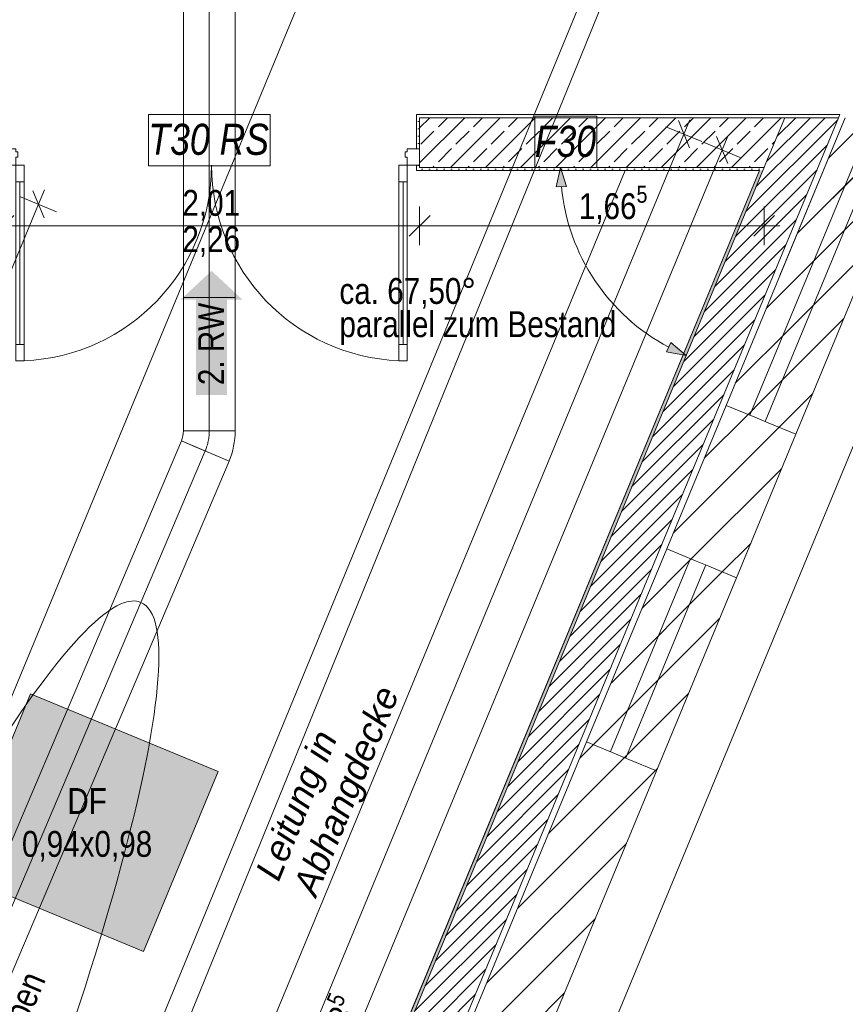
# Model space of a CAD drawing. Header units: metres. Extents: x -79 to 740, y -195 to 69.
# Tile 155 of 256: x 8.63 to 12.61, y 9.72 to 14.48. Entities that reach past the tile are written whole.
import ezdxf

# ---------------------------------------------------------------- set-up
doc = ezdxf.new("R2010")
doc.units = ezdxf.units.M
doc.header["$MEASUREMENT"] = 0
doc.linetypes.add('STRICHPUNKT2', pattern=[12.7, 6.35, -3.175, 0, -3.175])
for name, color, linetype in [('00 Linien_Kreise_Splines', 7, 'Continuous'), ('10 Wand außen', 7, 'Continuous'), ('70 Entwässerung_Schmutzwasser', 7, 'Continuous'), ('70 Heizung', 7, 'Continuous'), ('70 Lüftung', 7, 'Continuous'), ('90 Allgemein Hinweise', 7, 'Continuous'), ('95 Ausführungsplanung Bemaßung', 7, 'Continuous'), ('97 Brandschutz', 7, 'Continuous'), ('Neubau_10 Wand außen', 7, 'Continuous'), ('Neubau_30 Dachfenster', 7, 'Continuous'), ('Neubau_50 Möblierung', 7, 'Continuous'), ('Neubau_95 Ausführungsplanung Bemaßung', 7, 'Continuous')]:
    doc.layers.add(name, color=color, linetype=linetype)
doc.styles.add('ERSTELLTER_STIL_2', font='ARIALN.TTF')
doc.styles.add('ERSTELLTER_STIL_5', font='arial.ttf')
doc.styles.add('ERSTELLTER_STIL_6', font='ARIALN.TTF')
doc.linetypes.add('Abbruch 1', pattern='A,0,[1,995_ARC_230 ERW_GR_EG_2607011.Shx,S=0.001984,R=0,X=0,Y=0],-0.25,0', length=0.25)
doc.linetypes.add('Wolke', pattern='A,0,[3,995_ARC_230 ERW_GR_EG_2607011.Shx,S=0.015817,R=0,X=-0.000255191,Y=0.048578],-1.9835,0', length=1.9835)
doc.dimstyles.new('ERSTELLTER_STIL__11', dxfattribs={"dimtxt": 0.125, "dimasz": 0.095143, "dimexe": 0.18, "dimexo": 0.0625, "dimgap": 0, "dimtad": 1, "dimtih": 1, "dimtoh": 1, "dimzin": 0, "dimdsep": 46, "dimtxsty": 'ERSTELLTER_STIL_2', "dimblk": 'ARROWHEAD_6', "dimblk1": 'ARROWHEAD_6', "dimblk2": 'ARROWHEAD_6', "dimcen": 0.09, "dimse1": 1, "dimse2": 1, "dimclrd": 7, "dimclre": 7, "dimclrt": 7, "dimazin": 0, "dimtfac": 1, "dimtdec": 4, "dimtmove": 2, "dimatfit": 3, "dimfxl": 1, "dimtolj": 1, "dimtzin": 0, "dimarcsym": 0})
doc.dimstyles.new('ERSTELLTER_STIL__4', dxfattribs={"dimtxt": 0.125, "dimasz": 0.095143, "dimexe": 0.18, "dimexo": 0.0625, "dimgap": 0, "dimtad": 1, "dimzin": 0, "dimdsep": 46, "dimtxsty": 'ERSTELLTER_STIL_2', "dimblk": 'ARROWHEAD_6', "dimblk1": 'ARROWHEAD_6', "dimblk2": 'ARROWHEAD_6', "dimcen": 0.09, "dimse1": 1, "dimse2": 1, "dimclrd": 7, "dimclre": 7, "dimclrt": 7, "dimazin": 0, "dimtfac": 1, "dimtdec": 4, "dimtmove": 0, "dimatfit": 3, "dimfxl": 1, "dimtolj": 1, "dimtzin": 0, "dimarcsym": 0})
doc.dimstyles.new('ERSTELLTER_STIL__5', dxfattribs={"dimtxt": 0.125, "dimasz": 0.095143, "dimexe": 0.18, "dimexo": 0.0625, "dimgap": 0, "dimtad": 1, "dimtih": 1, "dimtoh": 1, "dimzin": 0, "dimdsep": 46, "dimtxsty": 'ERSTELLTER_STIL_2', "dimblk": 'ARROWHEAD_6', "dimblk1": 'ARROWHEAD_6', "dimblk2": 'ARROWHEAD_6', "dimcen": 0.09, "dimse1": 1, "dimse2": 1, "dimclrd": 7, "dimclre": 7, "dimclrt": 7, "dimazin": 0, "dimtfac": 1, "dimtdec": 4, "dimtmove": 0, "dimatfit": 3, "dimfxl": 1, "dimtolj": 1, "dimtzin": 0, "dimarcsym": 0})
doc.dimstyles.new('ERSTELLTER_STIL__6', dxfattribs={"dimtxt": 0.125, "dimasz": 0.095143, "dimexe": 0.18, "dimexo": 0.0625, "dimgap": 0, "dimtad": 1, "dimzin": 0, "dimdsep": 46, "dimtxsty": 'ERSTELLTER_STIL_2', "dimblk": 'ARROWHEAD_6', "dimblk1": 'ARROWHEAD_6', "dimblk2": 'ARROWHEAD_6', "dimcen": 0.09, "dimse1": 1, "dimse2": 1, "dimclrd": 7, "dimclre": 7, "dimclrt": 7, "dimazin": 0, "dimtfac": 1, "dimtdec": 4, "dimtmove": 2, "dimatfit": 3, "dimfxl": 1, "dimtolj": 1, "dimtzin": 0, "dimarcsym": 0})
doc.dimstyles.new('ERSTELLTER_STIL__8', dxfattribs={"dimtxt": 0.125, "dimasz": 0.091787, "dimexe": 0.18, "dimexo": 0.04, "dimgap": 0, "dimtad": 1, "dimtih": 1, "dimtoh": 1, "dimzin": 0, "dimdsep": 46, "dimtxsty": 'ERSTELLTER_STIL_2', "dimblk": 'ARROWHEAD_5', "dimblk1": 'ARROWHEAD_5', "dimblk2": 'ARROWHEAD_5', "dimcen": 0.09, "dimclrd": 7, "dimclre": 7, "dimclrt": 7, "dimazin": 0, "dimtfac": 1, "dimtdec": 4, "dimtmove": 2, "dimatfit": 3, "dimfxl": 1, "dimtolj": 1, "dimtzin": 0, "dimarcsym": 0})
pattern_1 = [(45, (0, 0), (-0.106066, 0.106066), [])]
pattern_2 = [(45, (0, 0), (-0.01767767, 0.01767767), [0, -0.025])]
pattern_3 = [(45, (0, 0), (-0.0848528, 0.0848528), []), (45, (-0.04243, 0.04243), (-0.0848528, 0.0848528), [0.09, -0.03])]
pattern_4 = [(45, (0, 0), (-0.03535534, 0.03535534), [])]

# ---------------------------------------------------------------- blocks, each defined once
blk = doc.blocks.new('Glastür 2-Fl 27_2')
at = {"layer": 'Neubau_10 Wand außen', "color": 7, "linetype": 'Continuous', "lineweight": 13}
for p, q in [((-0.945, 0.945), (-0.945, 0.865)), ((-0.905, 0.945), (-0.945, 0.945)), ((-0.905, 0.865), (-0.905, 0.945)), ((0.905, 0.865), (0.905, 0.945)), ((0.905, 0.945), (0.945, 0.945)), ((0.945, 0.945), (0.945, 0.865)), ((-0.945, 0.865), (-0.905, 0.865)), ((-0.925, 0.865), (-0.925, 0.08)), ((0.945, 0.865), (0.905, 0.865)), ((0.925, 0.865), (0.925, 0.08)), ((-0.905, 0.08), (-0.945, 0.08)), ((-0.945, 0.08), (-0.945, 0)), ((-0.905, 0), (-0.905, 0.08)), ((0.905, 0), (0.905, 0.08)), ((0.905, 0.08), (0.945, 0.08)), ((0.945, 0.08), (0.945, 0)), ((-1.005, 0.025), (-0.99, 0.025)), ((-1.005, -0.08), (-1.005, 0)), ((-1.005, 0), (-0.945, 0)), ((-1.005, -0.08), (-1.005, 0)), ((-1.005, -0.08), (-1.005, 0)), ((-0.99, 0), (-0.99, 0.025)), ((-0.945, 0), (-0.945, -0.04)), ((-0.945, 0), (-0.905, 0)), ((0.945, 0), (0.905, 0)), ((0.945, -0.04), (0.945, 0)), ((0.945, 0), (1.005, 0)), ((1.005, 0.025), (0.99, 0.025)), ((0.99, 0), (0.99, 0.025)), ((1.005, 0), (1.005, -0.08)), ((1.005, -0.08), (1.005, 0)), ((1.005, -0.08), (1.005, 0)), ((-0.935, -0.04), (-0.945, -0.04)), ((-0.935, -0.0654), (-0.935, -0.04)), ((0.945, -0.04), (0.935, -0.04)), ((0.935, -0.04), (0.935, -0.0654)), ((-0.945, -0.08), (-1.005, -0.08)), ((-0.99, -0.08), (-0.99, -0.245)), ((-0.945, -0.0654), (-0.945, -0.08)), ((-0.945, -0.0654), (-0.935, -0.0654)), ((0.935, -0.0654), (0.945, -0.0654)), ((0.945, -0.08), (0.945, -0.0654)), ((1.005, -0.08), (0.945, -0.08)), ((0.99, -0.08), (0.99, -0.245)), ((-1.005, -0.245), (-0.99, -0.245)), ((1.005, -0.245), (0.99, -0.245))]:
    blk.add_line(p, q, dxfattribs=at)
at = {"layer": 'Neubau_10 Wand außen', "color": 7, "linetype": 'Continuous', "lineweight": 13, "flags": 128}
for points in [[(-0.945, 0.865), (-0.945, 0.08), (-0.925, 0.08), (-0.925, 0.865)], [(-0.925, 0.865), (-0.925, 0.08), (-0.905, 0.08), (-0.905, 0.865)], [(0.925, 0.865), (0.925, 0.08), (0.905, 0.08), (0.905, 0.865)], [(0.945, 0.865), (0.945, 0.08), (0.925, 0.08), (0.925, 0.865)]]:
    blk.add_lwpolyline(points, close=True, dxfattribs=at)
at = {"layer": 'Neubau_10 Wand außen', "color": 7, "linetype": 'Continuous', "lineweight": 9}
for centre, start, end in [((-0.945, 0), 0, 87.5741), ((0.945, 0), 92.4259, 180)]:
    blk.add_arc(centre, 0.945, start, end, dxfattribs=at)
blk = doc.blocks.new('Pfeil gerade 27')
at = {"layer": '97 Brandschutz', "linetype": 'Continuous', "lineweight": 18, "true_color": 0x60cd00}
blk.add_hatch(color=72, dxfattribs=at).paths.add_polyline_path([(0.3, 0), (0.1607, 0.1497), (0.1607, 0.0752), (-0.3, 0.0752), (-0.3, -0.0752), (0.1607, -0.0752), (0.1607, -0.1497)])
blk = doc.blocks.new('*D401')
at = {"layer": '95 Ausführungsplanung Bemaßung', "color": 7, "linetype": 'Continuous', "lineweight": 9}
for p, q in [((8.7182, 13.5838), (8.7469, 13.6532)), ((8.8049, 13.5478), (8.6314, 13.6197)), ((8.7453, 13.5183), (8.6911, 13.6492)), ((3.9184, 1.9961), (8.7182, 13.5838)), ((3.8913, 2.0616), (3.9455, 1.9307)), ((4.0052, 1.9602), (3.8317, 2.0321)), ((3.8897, 1.9267), (3.9184, 1.9961))]:
    blk.add_line(p, q, dxfattribs=at)
at = {"layer": '95 Ausführungsplanung Bemaßung', "color": 7, "lineweight": 9, "insert": (6.4193, 8.0992), "char_height": 0.125, "attachment_point": 7, "rotation": 67.5, "style": 'ERSTELLTER_STIL_2'}
blk.add_mtext('\\A1;{\\pql;\\fArial Narrow|b0|i0|c0|p0;\\W1.000000;12,54}', dxfattribs=at)
blk = doc.blocks.new('ARROWHEAD_6')
at = {"color": 0, "linetype": 'Continuous', "lineweight": 0}
for p, q in [((-0.5, -0.5), (0.5, 0.5)), ((0, 0), (-1, 0))]:
    blk.add_line(p, q, dxfattribs=at)
blk = doc.blocks.new('*D801')
at = {"layer": '95 Ausführungsplanung Bemaßung', "color": 7, "linetype": 'Continuous', "lineweight": 9}
for p, q in [((4.5513, 14.5822), (4.5513, 14.77)), ((12.322, 14.5822), (12.322, 14.77)), ((4.6014, 14.7262), (4.5012, 14.6261)), ((12.3721, 14.7262), (12.2719, 14.6261)), ((4.5513, 14.6761), (12.322, 14.6761))]:
    blk.add_line(p, q, dxfattribs=at)
at = {"layer": '95 Ausführungsplanung Bemaßung', "color": 7, "lineweight": 9, "char_height": 0.125, "attachment_point": 7, "style": 'ERSTELLTER_STIL_2'}
for s, insert in [('\\A1;{\\pql;\\fArial Narrow|b0|i0|c0|p0;\\W1.000000;7,77}', (8.2958, 14.7011)), ('\\A1;{\\pql;\\fArial Narrow|b0|i0|c0|p0;\\W1.000000;26}', (12.111, 14.7011))]:
    blk.add_mtext(s, dxfattribs=dict(at, insert=insert))
blk = doc.blocks.new('*D802')
at = {"layer": '95 Ausführungsplanung Bemaßung', "color": 7, "linetype": 'Continuous', "lineweight": 9}
for p, q in [((12.322, 14.5822), (12.322, 14.77)), ((12.5818, 14.5822), (12.5818, 14.77)), ((12.3721, 14.7262), (12.2719, 14.6261)), ((12.5317, 14.6261), (12.6319, 14.7262)), ((12.6643, 14.7262), (12.5642, 14.6261)), ((12.322, 14.6761), (12.5818, 14.6761))]:
    blk.add_line(p, q, dxfattribs=at)
blk = doc.blocks.new('*D803')
at = {"layer": '95 Ausführungsplanung Bemaßung', "color": 7, "linetype": 'Continuous', "lineweight": 9}
for p, q in [((12.5818, 14.5822), (12.5818, 14.77)), ((12.6143, 14.5822), (12.6143, 14.77)), ((12.5317, 14.6261), (12.6319, 14.7262)), ((12.6643, 14.7262), (12.5642, 14.6261)), ((12.5818, 14.6761), (12.6143, 14.6761))]:
    blk.add_line(p, q, dxfattribs=at)
blk = doc.blocks.new('*D804')
at = {"layer": '95 Ausführungsplanung Bemaßung', "color": 7, "linetype": 'Continuous', "lineweight": 9}
for p, q in [((12.6143, 14.5822), (12.6143, 14.77)), ((15.5695, 14.5822), (15.5695, 14.77)), ((12.5317, 14.6261), (12.6319, 14.7262)), ((12.6643, 14.7262), (12.5642, 14.6261)), ((15.6196, 14.7262), (15.5195, 14.6261)), ((12.6143, 14.6761), (15.5695, 14.6761))]:
    blk.add_line(p, q, dxfattribs=at)
at = {"layer": '95 Ausführungsplanung Bemaßung', "color": 7, "lineweight": 9, "char_height": 0.125, "attachment_point": 7, "style": 'ERSTELLTER_STIL_2'}
for s, insert in [('\\A1;{\\pql;\\fArial Narrow|b0|i0|c0|p0;\\W1.000000;2,95\\fArial Narrow|b0|i0|c0|p0;\\W1.000000;\\A1{\\H.66x;\\S5^  ;}}', (13.9245, 14.6721)), ('\\A1;{\\pql;\\fArial Narrow|b0|i0|c0|p0;\\W1.000000;3}', (12.6643, 14.7011))]:
    blk.add_mtext(s, dxfattribs=dict(at, insert=insert))
blk = doc.blocks.new('*D832')
at = {"layer": '95 Ausführungsplanung Bemaßung', "color": 7, "linetype": 'Continuous', "lineweight": 9}
for p, q in [((11.8622, 13.857), (11.808, 13.9878)), ((11.8639, 13.9918), (11.8351, 13.9224)), ((11.7484, 13.9583), (11.9219, 13.8865)), ((11.8351, 13.9224), (7.7947, 4.1681)), ((7.8218, 4.1026), (7.7676, 4.2335)), ((7.7947, 4.1681), (7.7029, 3.9463))]:
    blk.add_line(p, q, dxfattribs=at)
at = {"layer": '95 Ausführungsplanung Bemaßung', "color": 7, "lineweight": 9, "char_height": 0.125, "attachment_point": 7, "rotation": 67.5, "style": 'ERSTELLTER_STIL_2'}
for s, insert in [('\\A1;{\\pql;\\fArial Narrow|b0|i0|c0|p0;\\W1.000000;10,56}', (9.7225, 8.8875)), ('\\A1;{\\pql;\\fArial Narrow|b0|i0|c0|p0;\\W1.000000;24}', (7.7908, 4.2239))]:
    blk.add_mtext(s, dxfattribs=dict(at, insert=insert))
blk = doc.blocks.new('*D833')
at = {"layer": '95 Ausführungsplanung Bemaßung', "color": 7, "linetype": 'Continuous', "lineweight": 9}
for p, q in [((11.8351, 13.9224), (7.7947, 4.1681)), ((7.8218, 4.1026), (7.7676, 4.2335)), ((7.708, 4.204), (7.8815, 4.1321)), ((7.7947, 4.1681), (7.7029, 3.9463)), ((7.73, 3.8809), (7.6758, 4.0118)), ((7.6161, 3.9823), (7.7896, 3.9104)), ((7.7029, 3.9463), (6.551, 1.1655))]:
    blk.add_line(p, q, dxfattribs=at)
blk = doc.blocks.new('*D848')
at = {"layer": '95 Ausführungsplanung Bemaßung', "color": 7, "linetype": 'Continuous', "lineweight": 9}
for p, q in [((8.5489, 13.3857), (8.5489, 13.5734)), ((10.5589, 13.3857), (10.5589, 13.5734)), ((8.599, 13.5296), (8.4988, 13.4295)), ((10.609, 13.5296), (10.5088, 13.4295)), ((8.5489, 13.4796), (10.5589, 13.4796))]:
    blk.add_line(p, q, dxfattribs=at)
at = {"layer": '95 Ausführungsplanung Bemaßung', "color": 7, "lineweight": 9, "char_height": 0.125, "attachment_point": 7, "style": 'ERSTELLTER_STIL_2'}
for s, insert in [('\\A1;{\\pql;\\fArial Narrow|b0|i0|c0|p0;\\W1.000000;2,01}', (9.4131, 13.5046)), ('\\A1;{\\pql;\\fArial Narrow|b0|i0|c0|p0;\\W1.000000;2,26}', (9.4131, 13.3296))]:
    blk.add_mtext(s, dxfattribs=dict(at, insert=insert))
blk = doc.blocks.new('*D849')
at = {"layer": '95 Ausführungsplanung Bemaßung', "color": 7, "linetype": 'Continuous', "lineweight": 9}
for p, q in [((10.5589, 13.3857), (10.5589, 13.5734)), ((12.2226, 13.3857), (12.2226, 13.5734)), ((10.609, 13.5296), (10.5088, 13.4295)), ((12.1725, 13.4295), (12.2727, 13.5296)), ((10.5589, 13.4796), (12.2226, 13.4796)), ((12.2226, 13.4796), (12.2977, 13.4796))]:
    blk.add_line(p, q, dxfattribs=at)
at = {"layer": '95 Ausführungsplanung Bemaßung', "color": 7, "lineweight": 9, "insert": (11.3275, 13.4755), "char_height": 0.125, "attachment_point": 7, "style": 'ERSTELLTER_STIL_2'}
blk.add_mtext('\\A1;{\\pql;\\fArial Narrow|b0|i0|c0|p0;\\W1.000000;1,66\\fArial Narrow|b0|i0|c0|p0;\\W1.000000;\\A1{\\H.66x;\\S5^  ;}}', dxfattribs=at)
blk = doc.blocks.new('*D850')
at = {"layer": '95 Ausführungsplanung Bemaßung', "color": 7, "linetype": 'Continuous', "lineweight": 9}
for p, q in [((13.1218, 13.7958), (13.2953, 13.7239)), ((13.2356, 13.6944), (13.1814, 13.8253)), ((13.2373, 13.8293), (13.2085, 13.7599)), ((13.2085, 13.7599), (9.5122, 4.836)), ((9.5393, 4.7706), (9.4851, 4.9015)), ((9.4254, 4.872), (9.5989, 4.8001)), ((9.5122, 4.836), (7.7808, 0.6561))]:
    blk.add_line(p, q, dxfattribs=at)
at = {"layer": '95 Ausführungsplanung Bemaßung', "color": 7, "lineweight": 9, "insert": (11.2833, 9.1774), "char_height": 0.125, "attachment_point": 7, "rotation": 67.5, "style": 'ERSTELLTER_STIL_2'}
blk.add_mtext('\\A1;{\\pql;\\fArial Narrow|b0|i0|c0|p0;\\W1.000000;9,66}', dxfattribs=at)
blk = doc.blocks.new('*D856')
at = {"layer": '95 Ausführungsplanung Bemaßung', "color": 7, "linetype": 'Continuous', "lineweight": 9}
for p, q in [((12.047, 13.7804), (11.9928, 13.9113)), ((12.0486, 13.9153), (12.0199, 13.8459)), ((12.0199, 13.8459), (8.4672, 5.2689)), ((11.9331, 13.8818), (12.1066, 13.8099)), ((8.4401, 5.3343), (8.4943, 5.2034)), ((8.3804, 5.3048), (8.5539, 5.2329)), ((8.4672, 5.2689), (8.4384, 5.1995))]:
    blk.add_line(p, q, dxfattribs=at)
at = {"layer": '95 Ausführungsplanung Bemaßung', "color": 7, "lineweight": 9, "insert": (10.1832, 9.4012), "char_height": 0.125, "attachment_point": 7, "rotation": 67.5, "style": 'ERSTELLTER_STIL_2'}
blk.add_mtext('\\A1;{\\pql;\\fArial Narrow|b0|i0|c0|p0;\\W1.000000;9,28\\fArial Narrow|b0|i0|c0|p0;\\W1.000000;\\A1{\\H.66x;\\S5^  ;}}', dxfattribs=at)
blk = doc.blocks.new('*D858')
at = {"layer": 'Neubau_95 Ausführungsplanung Bemaßung', "linetype": 'Continuous', "lineweight": 9}
for points in [[(11.2392, 13.7619), (11.2187, 13.6675), (11.2686, 13.6699)], [(11.8463, 12.8534), (11.7725, 12.9158), (11.7512, 12.8705)]]:
    blk.add_hatch(color=7, dxfattribs=at).paths.add_polyline_path(points)
at = {"layer": 'Neubau_95 Ausführungsplanung Bemaßung', "color": 7, "linetype": 'Continuous', "lineweight": 9}
for p, q in [((11.2392, 13.7619), (11.2187, 13.6675)), ((11.2392, 13.7619), (11.2686, 13.6699)), ((11.2686, 13.6699), (11.2187, 13.6675)), ((11.7512, 12.8705), (11.7725, 12.9158)), ((11.8463, 12.8534), (11.7725, 12.9158)), ((11.8463, 12.8534), (11.7512, 12.8705))]:
    blk.add_line(p, q, dxfattribs=at)
blk.add_arc((12.2226, 13.7619), 0.9834, 185.4382, 242.0618, dxfattribs=at)
at = {"layer": 'Neubau_95 Ausführungsplanung Bemaßung', "color": 7, "lineweight": 9, "char_height": 0.125, "attachment_point": 7, "style": 'ERSTELLTER_STIL_2'}
for s, insert in [('\\A1;{\\pql;\\fArial Narrow|b0|i0|c0|p0;\\W1.000000;ca. 67,50°}', (10.1715, 13.0792)), ('\\A1;{\\pql;\\fArial Narrow|b0|i0|c0|p0;\\W1.000000;parallel zum Bestand}', (10.1715, 12.9042))]:
    blk.add_mtext(s, dxfattribs=dict(at, insert=insert))
blk = doc.blocks.new('ARROWHEAD_5')
at = {"linetype": 'Continuous', "lineweight": 0}
blk.add_hatch(color=0, dxfattribs=at).paths.add_polyline_path([(-1, 0.2679), (0, 0), (-1, -0.2679)])
at = {"color": 0, "linetype": 'Continuous', "lineweight": 0}
blk.add_line((0, 0), (-1, 0), dxfattribs=at)

msp = doc.modelspace()

# ---------------------------------------------------------------- hatches: boundary and pattern name
at = {"layer": '10 Wand außen', "linetype": 'Continuous', "lineweight": 18, "true_color": 0x1f1f1f}
h = msp.add_hatch(dxfattribs=at)
h.set_pattern_fill('Mauerziegel_HLz_4_0001', color=250, style=0, pattern_type=2)
h.set_pattern_definition(pattern_1)
h.paths.add_polyline_path([(12.0387, 12.6125), (11.7517, 11.9196), (12.089, 11.7799), (12.376, 12.4728), (12.242, 12.5283), (12.1773, 12.5551)])
h = msp.add_hatch(dxfattribs=at)
h.set_pattern_fill('Mauerziegel_HLz_4_0001', color=250, style=0, pattern_type=2)
h.set_pattern_definition(pattern_1)
h.paths.add_polyline_path([(8.9193, 5.0816), (9.2566, 4.9419), (11.7024, 10.8468), (11.3652, 10.9865)])
at = {"layer": 'Neubau_10 Wand außen', "linetype": 'Continuous', "lineweight": 0, "true_color": 0x000000}
h = msp.add_hatch(dxfattribs=at)
h.set_pattern_fill('Hochlochziegel_0001', color=18, style=0, pattern_type=2)
h.set_pattern_definition(pattern_4)
h.paths.add_polyline_path([(12.5665, 14.0019), (12.223, 13.7628), (8.6699, 5.1849), (8.8916, 5.0931), (12.5818, 14.0019)])
h = msp.add_hatch(dxfattribs=at)
h.set_pattern_fill('Gips_0001', color=18, style=0, pattern_type=2)
h.set_pattern_definition(pattern_2)
h.paths.add_polyline_path([(10.5439, 14.0169), (10.5439, 13.8519), (10.5589, 13.8519), (10.5589, 14.0019), (10.5589, 14.0169)])
h = msp.add_hatch(dxfattribs=at)
h.set_pattern_fill('Gips_0001', color=18, style=0, pattern_type=2)
h.set_pattern_definition(pattern_2)
h.paths.add_polyline_path([(12.588, 14.0169), (10.5589, 14.0169), (10.5589, 14.0019), (12.5665, 14.0019)])
h = msp.add_hatch(dxfattribs=at)
h.set_pattern_fill('Beton_Stahlbeton_0001', color=18, style=0, pattern_type=2)
h.set_pattern_definition(pattern_3)
h.paths.add_polyline_path([(10.5589, 13.7719), (10.5589, 13.7619), (12.2217, 13.7619), (12.223, 13.7628), (12.322, 14.0019), (10.5589, 14.0019), (10.5589, 13.8519)])
at = {"layer": 'Neubau_10 Wand außen', "linetype": 'Continuous', "lineweight": 18, "true_color": 0xa80000}
h = msp.add_hatch(dxfattribs=at)
h.set_pattern_fill('Mauerziegel_HLz_4_0001', color=14, style=0, pattern_type=2)
h.set_pattern_definition(pattern_1)
h.paths.add_polyline_path([(12.0387, 12.6125), (12.1773, 12.5551), (12.7145, 13.8519), (12.6143, 14.0019)])
at = {"layer": 'Neubau_10 Wand außen', "linetype": 'Continuous', "lineweight": 0, "true_color": 0x000000}
h = msp.add_hatch(dxfattribs=at)
h.set_pattern_fill('Hochlochziegel_0001', color=18, style=0, pattern_type=2)
h.set_pattern_definition(pattern_4)
h.paths.add_polyline_path([(12.223, 13.7628), (12.5665, 14.0019), (12.322, 14.0019)])
at = {"layer": 'Neubau_10 Wand außen', "linetype": 'Continuous', "lineweight": 18, "true_color": 0xa80000}
h = msp.add_hatch(dxfattribs=at)
h.set_pattern_fill('Mauerziegel_HLz_4_0001', color=14, style=0, pattern_type=2)
h.set_pattern_definition(pattern_1)
h.paths.add_polyline_path([(12.2984, 13.2393), (12.6356, 13.0996), (12.8581, 13.6369), (12.6143, 14.0019)])
at = {"layer": 'Neubau_10 Wand außen', "linetype": 'Continuous', "lineweight": 0, "true_color": 0x000000}
h = msp.add_hatch(dxfattribs=at)
h.set_pattern_fill('Gips_0001', color=18, style=0, pattern_type=2)
h.set_pattern_definition(pattern_2)
h.paths.add_polyline_path([(12.5665, 14.0019), (12.5818, 14.0019), (12.588, 14.0169)])
at = {"layer": 'Neubau_10 Wand außen', "linetype": 'Continuous', "lineweight": 18, "true_color": 0xa80000}
h = msp.add_hatch(dxfattribs=at)
h.set_pattern_fill('Mauerziegel_HLz_4_0001', color=14, style=0, pattern_type=2)
h.set_pattern_definition(pattern_1)
h.paths.add_polyline_path([(12.7145, 13.8519), (12.1773, 12.5551), (12.242, 12.5283), (12.376, 12.4728), (12.8581, 13.6369)])
at = {"layer": 'Neubau_10 Wand außen', "linetype": 'Continuous', "lineweight": 0, "true_color": 0x000000}
h = msp.add_hatch(dxfattribs=at)
h.set_pattern_fill('Gips_0001', color=18, style=0, pattern_type=2)
h.set_pattern_definition(pattern_2)
h.paths.add_polyline_path([(12.2002, 13.7469), (8.656, 5.1906), (8.6699, 5.1849), (12.2164, 13.7469)])
h = msp.add_hatch(dxfattribs=at)
h.set_pattern_fill('Gips_0001', color=18, style=0, pattern_type=2)
h.set_pattern_definition(pattern_2)
h.paths.add_polyline_path([(10.5589, 13.7469), (10.5589, 13.7619), (10.5589, 13.7719), (10.5439, 13.7719), (10.5439, 13.7469)])
h = msp.add_hatch(dxfattribs=at)
h.set_pattern_fill('Gips_0001', color=18, style=0, pattern_type=2)
h.set_pattern_definition(pattern_2)
h.paths.add_polyline_path([(10.5589, 13.7619), (10.5589, 13.7469), (12.2002, 13.7469), (12.2064, 13.7619)])
h = msp.add_hatch(dxfattribs=at)
h.set_pattern_fill('Gips_0001', color=18, style=0, pattern_type=2)
h.set_pattern_definition(pattern_2)
h.paths.add_polyline_path([(12.2002, 13.7469), (12.2164, 13.7469), (12.2226, 13.7619), (12.2217, 13.7619)])
h = msp.add_hatch(dxfattribs=at)
h.set_pattern_fill('Gips_0001', color=18, style=0, pattern_type=2)
h.set_pattern_definition(pattern_2)
h.paths.add_polyline_path([(12.2002, 13.7469), (12.2217, 13.7619), (12.2064, 13.7619)])
h = msp.add_hatch(dxfattribs=at)
h.set_pattern_fill('Beton_Stahlbeton_0001', color=18, style=0, pattern_type=2)
h.set_pattern_definition(pattern_3)
h.paths.add_polyline_path([(12.2226, 13.7619), (12.223, 13.7628), (12.2217, 13.7619)])
at = {"layer": 'Neubau_10 Wand außen', "linetype": 'Continuous', "lineweight": 18, "true_color": 0xa80000}
h = msp.add_hatch(dxfattribs=at)
h.set_pattern_fill('Mauerziegel_HLz_4_0001', color=14, style=0, pattern_type=2)
h.set_pattern_definition(pattern_1)
h.paths.add_polyline_path([(11.7517, 11.9196), (11.3652, 10.9865), (11.7024, 10.8468), (12.089, 11.7799)])
at = {"layer": 'Neubau_30 Dachfenster', "linetype": 'Continuous', "lineweight": 0, "true_color": 0x000000}
msp.add_hatch(color=18, dxfattribs=at).paths.add_polyline_path([(8.3203, 10.3502), (9.2257, 9.9752), (9.5855, 10.8437), (8.6801, 11.2187)])

# ---------------------------------------------------------------- linework, layer by layer
at = {"layer": '00 Linien_Kreise_Splines', "color": 40, "linetype": 'Abbruch 1', "lineweight": 18, "true_color": 0xffd600}
for p, q in [((12.1532, 12.5651), (12.697, 13.8779)), ((12.7505, 13.7979), (12.2271, 12.5345)), ((11.4803, 10.9404), (11.8662, 11.8722)), ((11.9401, 11.8415), (11.5542, 10.9098))]:
    msp.add_line(p, q, dxfattribs=at)
at = {"layer": '10 Wand außen', "color": 7, "linetype": 'Continuous', "lineweight": 9}
for p, q in [((12.0387, 12.6125), (12.1773, 12.5551)), ((12.1773, 12.5551), (12.242, 12.5283)), ((12.242, 12.5283), (12.376, 12.4728)), ((11.7517, 11.9196), (11.8903, 11.8622)), ((11.8903, 11.8622), (11.955, 11.8354)), ((11.955, 11.8354), (12.089, 11.7799)), ((11.3652, 10.9865), (11.5038, 10.9291)), ((11.5038, 10.9291), (11.5685, 10.9023)), ((11.5685, 10.9023), (11.7024, 10.8468))]:
    msp.add_line(p, q, dxfattribs=at)
at = {"layer": '10 Wand außen', "color": 7, "linetype": 'Continuous', "lineweight": 9, "flags": 128}
for points in [[(12.0387, 12.6125), (11.7517, 11.9196)], [(12.089, 11.7799), (12.376, 12.4728)], [(11.3652, 10.9865), (8.9193, 5.0816)], [(9.2566, 4.9419), (11.7024, 10.8468)]]:
    msp.add_lwpolyline(points, dxfattribs=at)
at = {"layer": '70 Entwässerung_Schmutzwasser', "color": 34, "linetype": 'Continuous', "lineweight": 18, "true_color": 0xa85100}
msp.add_line((3.959, 0.031), (12.3142, 20.2022), dxfattribs=at)
at = {"layer": '70 Heizung', "color": 5, "linetype": 'Continuous', "lineweight": 18}
msp.add_line((11.705, 15.4573), (8.8853, 8.6093), dxfattribs=at)
at = {"layer": '70 Heizung', "color": 1, "linetype": 'Continuous', "lineweight": 13}
msp.add_line((11.7695, 15.3601), (8.9595, 8.4582), dxfattribs=at)
at = {"layer": '70 Lüftung', "color": 36, "linetype": 'Continuous', "lineweight": 18, "true_color": 0x7e4100}
for p, q in [((9.4181, 16.269), (9.4181, 13.1334)), ((9.6681, 13.1334), (9.6681, 16.269)), ((9.4913, 13.1334), (9.4181, 13.1334)), ((9.4181, 13.1334), (9.4181, 12.4897)), ((9.4181, 13.1334), (9.4913, 13.1334)), ((9.5949, 13.1334), (9.4913, 13.1334)), ((9.4913, 13.1334), (9.5949, 13.1334)), ((9.6681, 13.1334), (9.5949, 13.1334)), ((9.5949, 13.1334), (9.6681, 13.1334)), ((9.6681, 12.4897), (9.6681, 13.1334)), ((9.4181, 12.4897), (9.6681, 12.4897)), ((9.4181, 12.4897), (9.4913, 12.4897)), ((9.4913, 12.4897), (9.5949, 12.4897)), ((9.5949, 12.4897), (9.6681, 12.4897)), ((9.4082, 12.4409), (7.3081, 7.4935)), ((9.4082, 12.4409), (9.4756, 12.4123)), ((9.4082, 12.4409), (9.6383, 12.3432)), ((9.4756, 12.4123), (9.5709, 12.3718)), ((9.5709, 12.3718), (9.6383, 12.3432)), ((7.5382, 7.3958), (9.6383, 12.3432))]:
    msp.add_line(p, q, dxfattribs=at)
at = {"layer": '70 Lüftung', "color": 36, "linetype": 'STRICHPUNKT2', "lineweight": 18, "true_color": 0x7e4100}
for p, q in [((9.5431, 13.1334), (9.5431, 16.269)), ((9.5431, 13.1334), (9.5431, 12.4897)), ((9.5232, 12.392), (7.4232, 7.4446))]:
    msp.add_line(p, q, dxfattribs=at)
at = {"layer": '70 Lüftung', "color": 36, "linetype": 'Continuous', "lineweight": 18, "true_color": 0x7e4100}
for radius in [0.125, 0.375]:
    msp.add_arc((9.2931, 12.4897), radius, 337, 0, dxfattribs=at)
at = {"layer": '70 Lüftung', "color": 36, "linetype": 'STRICHPUNKT2', "lineweight": 18, "true_color": 0x7e4100}
msp.add_arc((9.2931, 12.4897), 0.25, 337, 0, dxfattribs=at)
at = {"layer": '90 Allgemein Hinweise', "color": 6, "linetype": 'Wolke', "lineweight": 18}
msp.add_ellipse((7.6771, 8.0429), major_axis=(1.5358, 3.618), ratio=0.144229, dxfattribs=at)
at = {"layer": '97 Brandschutz', "color": 1, "linetype": 'Continuous', "lineweight": 13, "flags": 128}
for points in [[(9.2488, 13.7698), (9.8374, 13.7698), (9.8374, 14.0169), (9.2488, 14.0169), (9.2488, 13.7698)], [(11.1147, 13.7619), (11.4139, 13.7619), (11.4139, 14.009), (11.1147, 14.009), (11.1147, 13.7619)]]:
    msp.add_lwpolyline(points, close=True, dxfattribs=at)
at = {"layer": 'Neubau_10 Wand außen', "color": 7, "linetype": 'Continuous', "lineweight": 13}
for p, q in [((10.5439, 13.8519), (10.5439, 14.0169)), ((10.5589, 14.0169), (10.5439, 14.0169)), ((12.322, 14.0019), (10.5589, 14.0019)), ((10.5589, 14.0019), (10.5589, 13.8519)), ((12.322, 14.0019), (12.223, 13.7628)), ((12.322, 14.0019), (12.223, 13.7628)), ((12.5665, 14.0019), (12.322, 14.0019)), ((12.5665, 14.0019), (12.322, 14.0019)), ((12.5818, 14.0019), (12.5665, 14.0019)), ((12.5818, 14.0019), (12.5665, 14.0019)), ((10.5589, 13.8519), (10.5439, 13.8519)), ((10.5589, 13.8519), (10.5589, 13.7719)), ((12.2164, 13.7469), (8.6699, 5.1849)), ((10.5439, 13.7719), (10.5439, 13.7469)), ((10.5589, 13.7719), (10.5439, 13.7719)), ((10.5589, 13.7469), (10.5439, 13.7469)), ((10.5589, 13.7619), (10.5589, 13.7719)), ((10.5589, 13.7619), (12.2217, 13.7619)), ((12.2164, 13.7469), (12.2226, 13.7619)), ((12.2164, 13.7469), (12.2226, 13.7619)), ((12.2226, 13.7619), (12.2217, 13.7619)), ((12.2226, 13.7619), (12.223, 13.7628)), ((12.2226, 13.7619), (12.223, 13.7628))]:
    msp.add_line(p, q, dxfattribs=at)
at = {"layer": 'Neubau_10 Wand außen', "color": 7, "linetype": 'Continuous', "lineweight": 13, "flags": 128}
for points in [[(8.8916, 5.0931), (12.5818, 14.0019)], [(12.588, 14.0169), (10.5589, 14.0169)], [(12.588, 14.0169), (12.5818, 14.0019)], [(12.2002, 13.7469), (8.656, 5.1906)], [(10.5589, 13.7469), (12.2002, 13.7469)]]:
    msp.add_lwpolyline(points, dxfattribs=at)
at = {"layer": 'Neubau_10 Wand außen', "color": 7, "linetype": 'Continuous', "lineweight": 9, "flags": 128}
for points in [[(12.6143, 14.0019), (12.0387, 12.6125)], [(12.6143, 14.0019), (12.0387, 12.6125)], [(12.6143, 14.0019), (12.0387, 12.6125)], [(12.6143, 14.0019), (12.2984, 13.2393)], [(12.6143, 14.0019), (12.2984, 13.2393)], [(12.6143, 14.0019), (12.2984, 13.2393)], [(12.376, 12.4728), (12.8581, 13.6369)], [(12.376, 12.4728), (12.8581, 13.6369)], [(12.376, 12.4728), (12.8581, 13.6369)], [(11.7517, 11.9196), (11.3652, 10.9865)], [(11.7024, 10.8468), (12.089, 11.7799)]]:
    msp.add_lwpolyline(points, dxfattribs=at)
at = {"layer": 'Neubau_30 Dachfenster', "color": 7, "linetype": 'Continuous', "lineweight": 9, "flags": 128}
msp.add_lwpolyline([(8.3203, 10.3502), (9.2257, 9.9752), (9.5855, 10.8437), (8.6801, 11.2187)], close=True, dxfattribs=at)
at = {"layer": 'Neubau_50 Möblierung', "color": 7, "linetype": 'Continuous', "lineweight": 9, "flags": 128}
msp.add_lwpolyline([(12.2002, 13.7469), (8.1741, 4.0272), (7.6198, 4.2568), (11.5507, 13.7469)], close=True, dxfattribs=at)

# ---------------------------------------------------------------- block references
at = {"layer": '97 Brandschutz', "color": 7, "linetype": 'Continuous', "lineweight": 13, "xscale": -1, "rotation": 269.9999999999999}
msp.add_blockref('Pfeil gerade 27', (9.5539, 12.9621), dxfattribs=at)
at = {"layer": 'Neubau_10 Wand außen', "color": 7, "linetype": 'Continuous', "lineweight": 13, "xscale": -1, "rotation": 180}
msp.add_blockref('Glastür 2-Fl 27_2', (9.5539, 13.7719), dxfattribs=at)

# ---------------------------------------------------------------- texts
at = {"layer": '70 Heizung', "color": 7, "linetype": 'Continuous', "lineweight": 9, "insert": (9.7623, 10.3543), "char_height": 0.125, "attachment_point": 1, "rotation": 67.8468, "line_spacing_factor": 0.940374, "style": 'ERSTELLTER_STIL_5'}
msp.add_mtext('\\A1;{\\pql;\\fArial|b0|i1|c0|p0;\\W1.000000;Leitung in \\P\\pql;\\fArial|b0|i1|c0|p0;\\W1.000000;Abhangdecke}', dxfattribs=at)
at = {"layer": '90 Allgemein Hinweise', "color": 6, "linetype": 'Continuous', "lineweight": 18, "insert": (8.2827, 8.1042), "char_height": 0.125, "attachment_point": 7, "rotation": 67, "line_spacing_factor": 0.986803, "style": 'ERSTELLTER_STIL_2'}
msp.add_mtext('\\A1;{\\pql;\\fArial Narrow|b0|i0|c0|p0;\\W1.000000;Lüftungsleitung verschieben \\P\\pql;\\fArial Narrow|b0|i0|c0|p0;\\W1.000000;wegen Dachfenstern}', dxfattribs=at)
at = {"layer": '97 Brandschutz', "color": 1, "linetype": 'Continuous', "lineweight": 13, "char_height": 0.15, "attachment_point": 1, "style": 'ERSTELLTER_STIL_6'}
for s, insert in [('\\A1;{\\pql;\\fArial Narrow|b0|i1|c0|p0;\\W1.000000;T30 RS}', (9.2488, 13.9725)), ('\\A1;{\\pql;\\fArial Narrow|b0|i1|c0|p0;\\W1.000000;F\\fArial Narrow|b0|i1|c0|p0;\\W1.000000;30}', (11.1147, 13.9626))]:
    msp.add_mtext(s, dxfattribs=dict(at, insert=insert))
at = {"layer": '97 Brandschutz', "color": 7, "linetype": 'Continuous', "lineweight": 9, "insert": (9.4896, 12.7101), "char_height": 0.125, "attachment_point": 1, "rotation": 90, "style": 'ERSTELLTER_STIL_2'}
msp.add_mtext('\\A1;{\\pql;\\fArial Narrow|b0|i0|c0|p0;\\W1.000000;2\\fArial Narrow|b0|i0|c0|p0;\\W1.000000;. RW}', dxfattribs=at)
at = {"layer": 'Neubau_30 Dachfenster', "color": 7, "linetype": 'Continuous', "lineweight": 9, "insert": (8.9529, 10.7637), "char_height": 0.125, "attachment_point": 2, "line_spacing_factor": 0.993167, "style": 'ERSTELLTER_STIL_2'}
msp.add_mtext('\\A1;{\\pqc;\\fArial Narrow|b0|i0|c0|p0;\\W1.000000;DF\\P\\pqc;\\fArial Narrow|b0|i0|c0|p0;\\W1.000000;0,94x\\fArial Narrow|b0|i0|c0|p0;\\W1.000000;0,98}', dxfattribs=at)

# ---------------------------------------------------------------- dimensions: what is measured, and where the dimension line sits
at = {"layer": '95 Ausführungsplanung Bemaßung', "color": 7, "linetype": 'Continuous', "lineweight": 9}
for base, p1, p2, dimstyle, picture, middle in [((12.322, 14.6761), (4.5513, 15.5019), (12.322, 14.0019), 'ERSTELLTER_STIL__5', '*D801', (8.4576, 14.7636)), ((15.5695, 14.6761), (12.6143, 14.0019), (15.5695, 14.0019), 'ERSTELLTER_STIL__5', '*D804', (14.2546, 14.7636)), ((12.5818, 14.6761), (12.322, 14.0019), (12.5818, 14.0019), 'ERSTELLTER_STIL__5', '*D802', (12.2061, 14.7636)), ((12.6143, 14.6761), (12.5818, 14.0019), (12.6143, 14.0019), 'ERSTELLTER_STIL__5', '*D803', (12.7119, 14.7636)), ((10.5589, 13.4796), (8.5489, 14.0169), (10.5589, 14.0169), 'ERSTELLTER_STIL__5', '*D848', (9.5749, 13.5671)), ((12.2226, 13.4796), (10.5589, 14.0169), (12.2226, 13.7619), 'ERSTELLTER_STIL__11', '*D849', (11.6576, 13.5671))]:
    dim = msp.add_linear_dim(base=base, p1=p1, p2=p2, dimstyle=dimstyle, dxfattribs=at)
    dim.commit()
    dim.dimension.update_dxf_attribs({"geometry": picture, "text_midpoint": middle, "dimtype": 160})
for base, p1, p2, angle, dimstyle, picture, middle in [((7.7947, 4.1681), (12.2226, 13.7619), (7.8797, 4.1329), 247.5, 'ERSTELLTER_STIL__4', '*D832', (9.7449, 9.1049)), ((9.5122, 4.836), (12.588, 14.0169), (8.6699, 5.1849), 247.5, 'ERSTELLTER_STIL__4', '*D850', (11.2875, 9.3508)), ((7.7029, 3.9463), (7.8797, 4.1329), (7.7947, 3.9083), 247.5, 'ERSTELLTER_STIL__4', '*D833', (7.7695, 4.3357)), ((8.4672, 5.2689), (12.2226, 13.7619), (8.6699, 5.1849), 247.5, 'ERSTELLTER_STIL__4', '*D856', (10.225, 9.7412)), ((8.7182, 13.5838), (2.7423, 2.4833), (8.2881, 13.7619), 67.5, 'ERSTELLTER_STIL__6', '*D401', (6.4417, 8.3166))]:
    dim = msp.add_linear_dim(base=base, p1=p1, p2=p2, angle=angle, dimstyle=dimstyle, dxfattribs=at)
    dim.commit()
    dim.dimension.update_dxf_attribs({"geometry": picture, "text_midpoint": middle, "dimtype": 160, "text_rotation": 67.5})
at = {"layer": 'Neubau_95 Ausführungsplanung Bemaßung', "color": 7, "linetype": 'Continuous', "lineweight": 9}
dim = msp.add_angular_dim_3p(base=(11.405, 13.2156), center=(12.2226, 13.7619), p1=(8.0283, 13.7619), p2=(6.8467, 0.7832), text='ca. 67,50°^Mparallel zum Bestand', dimstyle='ERSTELLTER_STIL__8', dxfattribs=at)
dim.commit()
dim.dimension.update_dxf_attribs({"geometry": '*D858', "text_midpoint": (10.9791, 12.9667), "dimtype": 165})

doc.saveas('drawing.dxf')
